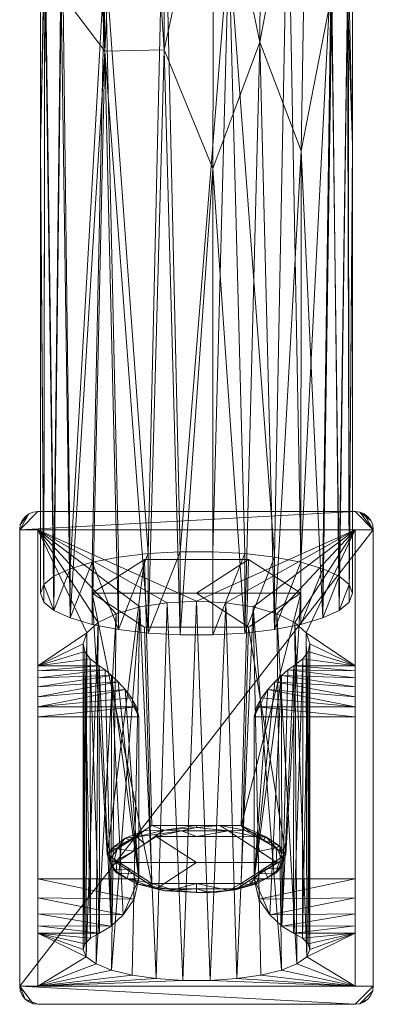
# Model space of a CAD drawing. Header units: millimetres. Extents: x -110 to 271, y -35 to 229.
# Tile 13 of 14: x 210 to 249, y 12 to 120. Entities that reach past the tile are written whole.
import ezdxf

# ---------------------------------------------------------------- set-up
doc = ezdxf.new("R2010")
doc.units = ezdxf.units.MM
doc.layers.add('M-520-M_DRAINAGE_FW', color=2, linetype='Continuous', lineweight=30)

# ---------------------------------------------------------------- blocks, each defined once
blk = doc.blocks.new('AmericanStandard_BathAndShowerMixer_NeoModern__FFAS0711-6T1500BT0_ - Neo Modern Exposed Bath _ Shower Faucet-4729-3D View 1')
at = {"layer": 'M-520-M_DRAINAGE_FW', "lineweight": 9}
mesh = blk.add_polyface(dxfattribs=at)
corners = [(247.22, 57.13, 38.38), (246.84, 58.09, 36.11), (245.73, 59.01, 33.95), (243.93, 59.84, 31.97), (241.52, 60.56, 30.28), (238.61, 61.12, 28.94), (235.32, 61.52, 28.01), (231.8, 61.72, 27.54), (228.2, 61.72, 27.54), (224.68, 61.52, 28.01), (221.39, 61.12, 28.94), (218.48, 60.56, 30.28), (216.07, 59.84, 31.97), (214.27, 59.01, 33.95), (213.16, 58.09, 36.11), (212.78, 57.13, 38.38), (212.78, 106.44, 64.11), (212.78, 150.99, 97.4), (212.78, 189.64, 137.4), (213.23, 193.25, 137.58), (214.57, 196.63, 137.69), (216.74, 199.57, 137.7), (219.56, 201.89, 137.63), (222.83, 203.52, 137.53), (226.36, 204.48, 137.45), (230, 204.79, 137.42), (233.64, 204.48, 137.45), (237.17, 203.52, 137.53), (240.44, 201.89, 137.63), (243.26, 199.57, 137.7), (245.43, 196.63, 137.69), (246.77, 193.25, 137.58), (247.22, 189.64, 137.4), (247.22, 150.99, 97.4), (247.22, 106.44, 64.11), (226.44, 139.25, 72.8), (215.14, 134.28, 76.05), (240.07, 137.5, 73.95), (219.93, 127.44, 66.58), (233.56, 128.51, 64.91), (244.86, 126.16, 70.11), (231.8, 169.42, 98.33), (221.26, 168.37, 99.51), (246.1, 160.47, 100.31), (213.29, 131.14, 77.59), (236.47, 161.09, 91.7), (217.57, 158.18, 92.83), (243.77, 164.14, 99.76), (246.65, 123.11, 71.6)]
mesh.append_faces([[corners[k] for k in face] for face in [(1, 34, 0)]], dxfattribs={"vtx0": -1})
mesh.append_faces([[corners[k] for k in face] for face in [(9, 35, 8), (11, 38, 10), (14, 44, 13), (8, 39, 7), (4, 40, 3), (22, 46, 21), (28, 45, 27), (3, 40, 2)]], dxfattribs={"vtx0": -1, "vtx1": -1})
mesh.append_faces([[corners[k] for k in face] for face in [(39, 8, 35), (1, 48, 34), (38, 12, 36), (44, 14, 16), (40, 4, 37), (46, 42, 38), (2, 40, 48), (9, 38, 35), (37, 5, 39), (28, 47, 37), (40, 37, 47), (44, 20, 36), (24, 35, 42), (44, 36, 13), (19, 44, 17), (38, 42, 35), (26, 45, 41), (22, 42, 46), (20, 46, 36), (47, 43, 40), (43, 48, 40), (31, 33, 43), (28, 37, 45), (43, 47, 30), (35, 41, 39), (38, 36, 46), (41, 45, 39), (45, 37, 39), (33, 48, 43), (24, 41, 35)]], dxfattribs={"vtx0": -1, "vtx1": -1, "vtx2": -1})
mesh.append_faces([[corners[k] for k in face] for face in [(38, 11, 12), (36, 12, 13), (37, 4, 5), (39, 6, 7), (46, 20, 21), (41, 24, 25), (47, 28, 29), (44, 19, 20), (47, 29, 30), (42, 23, 24), (45, 26, 27), (48, 33, 34)]], dxfattribs={"vtx0": -1, "vtx2": -1})
mesh.append_faces([[corners[k] for k in face] for face in [(18, 19, 17), (32, 33, 31)]], dxfattribs={"vtx1": -1})
mesh.append_faces([[corners[k] for k in face] for face in [(5, 6, 39), (1, 2, 48), (22, 23, 42), (25, 26, 41), (30, 31, 43), (9, 10, 38), (16, 17, 44)]], dxfattribs={"vtx1": -1, "vtx2": -1})
mesh.append_faces([[corners[k] for k in face] for face in [(14, 15, 16)]], dxfattribs={"vtx2": -1})
mesh = blk.add_polyface(dxfattribs=at)
corners = [(212.78, 57.13, 38.38), (213.16, 56.17, 40.64), (214.27, 55.25, 42.81), (216.07, 54.42, 44.78), (218.48, 53.7, 46.48), (221.39, 53.13, 47.82), (224.68, 52.74, 48.74), (228.2, 52.54, 49.22), (231.8, 52.54, 49.22), (235.32, 52.74, 48.74), (238.61, 53.13, 47.82), (241.52, 53.7, 46.48), (243.93, 54.42, 44.78), (245.73, 55.25, 42.81), (246.84, 56.17, 40.64), (247.22, 57.13, 38.38), (247.22, 106.44, 64.11), (247.22, 150.99, 97.4), (247.22, 189.64, 137.4), (246.75, 185.9, 137.16), (245.42, 182.38, 136.91), (243.33, 179.24, 136.67), (240.61, 176.64, 136.46), (237.37, 174.69, 136.3), (233.76, 173.47, 136.21), (230, 173.06, 136.18), (226.24, 173.47, 136.21), (222.63, 174.69, 136.3), (219.39, 176.64, 136.46), (216.67, 179.24, 136.67), (214.58, 182.38, 136.91), (213.25, 185.9, 137.16), (212.78, 189.64, 137.4), (212.78, 150.99, 97.4), (212.78, 106.44, 64.11), (244.91, 123.27, 82.69), (215.09, 123.27, 82.69), (237, 117.86, 84.81), (226.42, 117.02, 85.15), (219.88, 116.87, 82.59), (246.72, 127.7, 82.11), (213.28, 127.7, 82.11), (241.55, 105.91, 74.18), (242.19, 145.55, 103.74), (231.81, 103.94, 76.47), (231.92, 142.21, 105.34)]
mesh.append_faces([[corners[k] for k in face] for face in [(12, 42, 11), (11, 42, 10), (8, 44, 7), (9, 44, 8), (17, 40, 16), (27, 38, 26), (22, 43, 21), (31, 41, 30), (29, 39, 28)]], dxfattribs={"vtx0": -1, "vtx1": -1})
mesh.append_faces([[corners[k] for k in face] for face in [(1, 41, 34), (19, 40, 17), (39, 38, 27), (14, 16, 40), (12, 35, 42), (10, 42, 37), (37, 45, 44), (37, 44, 9), (2, 36, 41), (38, 7, 44), (39, 6, 38), (23, 37, 43), (44, 45, 38), (38, 45, 26), (20, 43, 35), (42, 43, 37), (40, 35, 13), (35, 40, 20), (36, 39, 29), (3, 39, 36), (41, 36, 30), (33, 41, 31), (35, 43, 42), (23, 45, 37)]], dxfattribs={"vtx0": -1, "vtx1": -1, "vtx2": -1})
mesh.append_faces([[corners[k] for k in face] for face in [(37, 9, 10), (43, 22, 23), (39, 4, 5), (43, 20, 21), (45, 25, 26), (39, 27, 28), (36, 29, 30), (45, 23, 24), (41, 1, 2), (40, 19, 20)]], dxfattribs={"vtx0": -1, "vtx2": -1})
mesh.append_faces([[corners[k] for k in face] for face in [(0, 1, 34), (18, 19, 17)]], dxfattribs={"vtx1": -1})
mesh.append_faces([[corners[k] for k in face] for face in [(12, 13, 35), (2, 3, 36), (5, 6, 39), (6, 7, 38), (24, 25, 45), (13, 14, 40), (3, 4, 39), (33, 34, 41)]], dxfattribs={"vtx1": -1, "vtx2": -1})
mesh.append_faces([[corners[k] for k in face] for face in [(14, 15, 16), (31, 32, 33)]], dxfattribs={"vtx2": -1})
mesh = blk.add_polyface(dxfattribs=at)
corners = [(247.5, 11.84), (212.5, 11.84), (211.98, 11.9), (211.5, 12.1), (211.09, 12.42), (210.77, 12.84), (210.57, 13.32), (210.5, 13.84), (210.5, 64.14), (210.57, 64.66), (210.77, 65.14), (211.09, 65.56), (211.5, 65.88), (211.98, 66.08), (212.5, 66.14), (247.5, 66.14), (248.02, 66.08), (248.5, 65.88), (248.91, 65.56), (249.23, 65.14), (249.43, 64.66), (249.5, 64.14), (249.5, 13.84), (249.43, 13.32), (249.23, 12.84), (248.91, 12.42), (248.5, 12.1), (248.02, 11.9)]
mesh.append_faces([[corners[k] for k in face] for face in [(7, 4, 5, 6), (12, 9, 10, 11)]], dxfattribs={"vtx0": -1})
mesh.append_faces([[corners[k] for k in face] for face in [(15, 8, 14)]], dxfattribs={"vtx0": -1, "vtx1": -1})
mesh.append_faces([[corners[k] for k in face] for face in [(8, 15, 21, 7)]], dxfattribs={"vtx0": -1, "vtx1": -1, "vtx2": -1})
mesh.append_faces([[corners[k] for k in face] for face in [(0, 22, 23, 27), (12, 8, 9)]], dxfattribs={"vtx0": -1, "vtx2": -1})
mesh.append_faces([[corners[k] for k in face] for face in [(7, 21, 22, 0)]], dxfattribs={"vtx0": -1, "vtx2": -1, "vtx3": -1})
mesh.append_faces([[corners[k] for k in face] for face in [(18, 19, 17)]], dxfattribs={"vtx1": -1})
mesh.append_faces([[corners[k] for k in face] for face in [(16, 17, 21, 15), (1, 2, 7, 0)]], dxfattribs={"vtx1": -1, "vtx2": -1})
mesh.append_faces([[corners[k] for k in face] for face in [(25, 26, 27)]], dxfattribs={"vtx2": -1})
mesh.append_faces([[corners[k] for k in face] for face in [(23, 24, 25, 27), (19, 20, 21, 17), (2, 3, 4, 7), (12, 13, 14, 8)]], dxfattribs={"vtx2": -1, "vtx3": -1})
mesh = blk.add_polyface(dxfattribs=at)
corners = [(247.5, 11.84, 5), (248.02, 11.9, 5), (248.5, 12.1, 5), (248.91, 12.42, 5), (249.23, 12.84, 5), (249.43, 13.32, 5), (249.5, 13.84, 5), (249.5, 64.14, 5), (249.43, 64.66, 5), (249.23, 65.14, 5), (248.91, 65.56, 5), (248.5, 65.88, 5), (248.02, 66.08, 5), (247.5, 66.14, 5), (212.5, 66.14, 5), (211.98, 66.08, 5), (211.5, 65.88, 5), (211.09, 65.56, 5), (210.77, 65.14, 5), (210.57, 64.66, 5), (210.5, 64.14, 5), (210.5, 13.84, 5), (210.57, 13.32, 5), (210.77, 12.84, 5), (211.09, 12.42, 5), (211.5, 12.1, 5), (211.98, 11.9, 5), (212.5, 11.84, 5)]
mesh.append_faces([[corners[k] for k in face] for face in [(3, 1, 2)]], dxfattribs={"vtx0": -1})
mesh.append_faces([[corners[k] for k in face] for face in [(21, 0, 6)]], dxfattribs={"vtx0": -1, "vtx1": -1, "vtx2": -1})
mesh.append_faces([[corners[k] for k in face] for face in [(21, 24, 27, 0)]], dxfattribs={"vtx0": -1, "vtx1": -1, "vtx3": -1})
mesh.append_faces([[corners[k] for k in face] for face in [(6, 0, 1, 5), (7, 12, 13)]], dxfattribs={"vtx0": -1, "vtx2": -1})
mesh.append_faces([[corners[k] for k in face] for face in [(16, 18, 19, 20)]], dxfattribs={"vtx0": -1, "vtx3": -1})
mesh.append_faces([[corners[k] for k in face] for face in [(26, 27, 24, 25), (17, 18, 16), (11, 12, 9, 10)]], dxfattribs={"vtx1": -1})
mesh.append_faces([[corners[k] for k in face] for face in [(13, 14, 20, 7)]], dxfattribs={"vtx1": -1, "vtx2": -1, "vtx3": -1})
mesh.append_faces([[corners[k] for k in face] for face in [(20, 21, 6, 7)]], dxfattribs={"vtx1": -1, "vtx3": -1})
mesh.append_faces([[corners[k] for k in face] for face in [(14, 15, 16, 20), (3, 4, 5, 1), (7, 8, 9, 12)]], dxfattribs={"vtx2": -1, "vtx3": -1})
mesh.append_faces([[corners[k] for k in face] for face in [(21, 22, 23, 24)]], dxfattribs={"vtx3": -1})
mesh = blk.add_polyface(dxfattribs=at)
corners = [(212.5, 66.14), (211.98, 66.08), (211.5, 65.88), (211.09, 65.56), (210.77, 65.14), (210.57, 64.66), (210.5, 64.14), (210.5, 64.14, 5), (210.57, 64.66, 5), (210.77, 65.14, 5), (211.09, 65.56, 5), (211.5, 65.88, 5), (211.98, 66.08, 5), (212.5, 66.14, 5)]
mesh.append_faces([[corners[k] for k in face] for face in [(7, 8, 5, 6), (0, 1, 12, 13)]], dxfattribs={"vtx1": -1})
mesh.append_faces([[corners[k] for k in face] for face in [(8, 9, 4, 5), (3, 4, 9, 10), (10, 11, 2, 3), (11, 12, 1, 2)]], dxfattribs={"vtx1": -1, "vtx3": -1})
mesh = blk.add_polyface(dxfattribs=at)
corners = [(247.5, 66.14), (212.5, 66.14), (212.5, 66.14, 5), (247.5, 66.14, 5)]
mesh.append_faces([[corners[k] for k in face] for face in [(3, 0, 1, 2)]])
mesh = blk.add_polyface(dxfattribs=at)
corners = [(249.5, 64.14), (249.43, 64.66), (249.23, 65.14), (248.91, 65.56), (248.5, 65.88), (248.02, 66.08), (247.5, 66.14), (247.5, 66.14, 5), (248.02, 66.08, 5), (248.5, 65.88, 5), (248.91, 65.56, 5), (249.23, 65.14, 5), (249.43, 64.66, 5), (249.5, 64.14, 5)]
mesh.append_faces([[corners[k] for k in face] for face in [(7, 8, 5, 6), (0, 1, 12, 13)]], dxfattribs={"vtx1": -1})
mesh.append_faces([[corners[k] for k in face] for face in [(8, 9, 4, 5), (3, 4, 9, 10), (10, 11, 2, 3), (11, 12, 1, 2)]], dxfattribs={"vtx1": -1, "vtx3": -1})
mesh = blk.add_polyface(dxfattribs=at)
corners = [(210.5, 64.14), (210.5, 13.84), (210.5, 13.84, 5), (210.5, 64.14, 5)]
mesh.append_faces([[corners[k] for k in face] for face in [(3, 0, 1, 2)]])
mesh = blk.add_polyface(dxfattribs=at)
corners = [(212.5, 19.67, 30.27), (212.5, 20.48, 32.52), (212.5, 21.81, 34.51), (212.5, 23.57, 36.13), (212.5, 25.67, 37.29), (212.5, 43.51, 44.5), (212.5, 44.61, 44.78), (212.5, 45.74, 44.77), (212.5, 46.83, 44.47), (212.5, 47.8, 43.9), (212.5, 48.6, 43.09), (212.5, 49.15, 42.1), (212.5, 64.14, 5), (212.5, 13.84, 5)]
mesh.append_faces([[corners[k] for k in face] for face in [(3, 4, 2)]], dxfattribs={"vtx1": -1})
mesh.append_faces([[corners[k] for k in face] for face in [(11, 12, 4, 5), (5, 6, 10, 11)]], dxfattribs={"vtx1": -1, "vtx3": -1})
mesh.append_faces([[corners[k] for k in face] for face in [(8, 9, 10)]], dxfattribs={"vtx2": -1})
mesh.append_faces([[corners[k] for k in face] for face in [(12, 13, 0, 4), (0, 1, 2, 4), (6, 7, 8, 10)]], dxfattribs={"vtx2": -1, "vtx3": -1})
mesh = blk.add_polyface(dxfattribs=at)
corners = [(247.5, 64.14, 5), (247.5, 13.84, 5), (212.5, 13.84, 5), (212.5, 64.14, 5)]
mesh.append_faces([[corners[k] for k in face] for face in [(0, 1, 2, 3)]])
mesh = blk.add_polyface(dxfattribs=at)
corners = [(247.5, 49.15, 42.1), (247.5, 64.14, 5), (212.5, 64.14, 5), (212.5, 49.15, 42.1), (219.27, 49.15, 42.1), (218.29, 49.91, 40.22), (217.69, 50.73, 38.21), (217.49, 51.57, 36.13), (217.91, 52.78, 33.13), (219.16, 53.91, 30.33), (221.15, 54.88, 27.93), (223.74, 55.63, 26.08), (226.76, 56.09, 24.92), (230, 56.25, 24.53), (233.24, 56.09, 24.92), (236.26, 55.63, 26.08), (238.85, 54.88, 27.93), (240.84, 53.91, 30.33), (242.09, 52.78, 33.13), (242.51, 51.57, 36.13), (242.31, 50.73, 38.21), (241.71, 49.91, 40.22), (240.73, 49.15, 42.1)]
mesh.append_faces([[corners[k] for k in face] for face in [(17, 1, 16), (19, 0, 18), (10, 2, 9), (9, 2, 8), (6, 3, 5)]], dxfattribs={"vtx0": -1, "vtx1": -1})
mesh.append_faces([[corners[k] for k in face] for face in [(1, 17, 18), (1, 13, 14), (0, 19, 20), (0, 20, 21), (2, 10, 11), (13, 1, 2), (3, 7, 8), (8, 2, 3)]], dxfattribs={"vtx0": -1, "vtx2": -1})
mesh.append_faces([[corners[k] for k in face] for face in [(4, 5, 3)]], dxfattribs={"vtx1": -1})
mesh.append_faces([[corners[k] for k in face] for face in [(15, 16, 1), (14, 15, 1), (0, 1, 18), (12, 13, 2), (11, 12, 2), (6, 7, 3)]], dxfattribs={"vtx1": -1, "vtx2": -1})
mesh.append_faces([[corners[k] for k in face] for face in [(21, 22, 0)]], dxfattribs={"vtx2": -1})
mesh = blk.add_polyface(dxfattribs=at)
corners = [(247.5, 19.67, 30.27), (247.5, 13.84, 5), (247.5, 64.14, 5), (247.5, 49.15, 42.1), (247.5, 48.6, 43.09), (247.5, 47.8, 43.9), (247.5, 46.83, 44.47), (247.5, 45.74, 44.77), (247.5, 44.61, 44.78), (247.5, 43.51, 44.5), (247.5, 25.67, 37.29), (247.5, 23.57, 36.13), (247.5, 21.81, 34.51), (247.5, 20.48, 32.52)]
mesh.append_faces([[corners[k] for k in face] for face in [(10, 2, 3)]], dxfattribs={"vtx0": -1, "vtx2": -1})
mesh.append_faces([[corners[k] for k in face] for face in [(3, 4, 9, 10)]], dxfattribs={"vtx1": -1, "vtx3": -1})
mesh.append_faces([[corners[k] for k in face] for face in [(7, 8, 9, 6), (10, 11, 12)]], dxfattribs={"vtx2": -1})
mesh.append_faces([[corners[k] for k in face] for face in [(4, 5, 6, 9), (12, 13, 0, 10), (0, 1, 2, 10)]], dxfattribs={"vtx2": -1, "vtx3": -1})
mesh = blk.add_polyface(dxfattribs=at)
corners = [(249.5, 13.84), (249.5, 64.14), (249.5, 64.14, 5), (249.5, 13.84, 5)]
mesh.append_faces([[corners[k] for k in face] for face in [(3, 0, 1, 2)]])
mesh = blk.add_polyface(dxfattribs=at)
corners = [(212.78, 57.13, 38.38), (213.16, 58.09, 36.11), (214.27, 59.01, 33.95), (216.07, 59.84, 31.97), (218.48, 60.56, 30.28), (221.39, 61.12, 28.94), (224.68, 61.52, 28.01), (228.2, 61.72, 27.54), (231.8, 61.72, 27.54), (235.32, 61.52, 28.01), (238.61, 61.12, 28.94), (241.52, 60.56, 30.28), (243.93, 59.84, 31.97), (245.73, 59.01, 33.95), (246.84, 58.09, 36.11), (247.22, 57.13, 38.38), (246.84, 56.17, 40.64), (245.73, 55.25, 42.81), (243.93, 54.42, 44.78), (241.52, 53.7, 46.48), (238.61, 53.13, 47.82), (235.32, 52.74, 48.74), (231.8, 52.54, 49.22), (228.2, 52.54, 49.22), (224.68, 52.74, 48.74), (221.39, 53.13, 47.82), (218.48, 53.7, 46.48), (216.07, 54.42, 44.78), (214.27, 55.25, 42.81), (213.16, 56.17, 40.64)]
mesh.append_faces([[corners[k] for k in face] for face in [(16, 14, 15)]], dxfattribs={"vtx0": -1})
mesh.append_faces([[corners[k] for k in face] for face in [(13, 18, 12), (17, 14, 16), (7, 24, 6), (6, 25, 5), (2, 28, 1), (28, 3, 27)]], dxfattribs={"vtx0": -1, "vtx1": -1})
mesh.append_faces([[corners[k] for k in face] for face in [(21, 9, 10), (13, 17, 18), (10, 20, 21), (8, 22, 23, 7), (28, 2, 3), (25, 4, 5), (4, 25, 26), (6, 24, 25), (7, 23, 24), (1, 28, 29), (4, 26, 27)]], dxfattribs={"vtx0": -1, "vtx2": -1})
mesh.append_faces([[corners[k] for k in face] for face in [(0, 1, 29)]], dxfattribs={"vtx1": -1})
mesh.append_faces([[corners[k] for k in face] for face in [(13, 14, 17), (10, 11, 20), (11, 12, 19), (8, 9, 22), (18, 19, 12), (19, 20, 11), (21, 22, 9), (3, 4, 27)]], dxfattribs={"vtx1": -1, "vtx2": -1})
mesh = blk.add_polyface(dxfattribs=at)
corners = [(230, 57.13, 38.38), (241.5, 57.13, 38.38), (235.75, 60.86, 29.14), (224.25, 60.86, 29.14), (218.5, 57.13, 38.38)]
mesh.append_faces([[corners[k] for k in face] for face in [(1, 2, 0)]], dxfattribs={"vtx1": -1})
mesh.append_faces([[corners[k] for k in face] for face in [(3, 4, 0, 2)]], dxfattribs={"vtx2": -1})
mesh = blk.add_polyface(dxfattribs=at)
corners = [(218.5, 57.13, 38.38), (224.25, 60.86, 29.14), (235.75, 60.86, 29.14), (241.5, 57.13, 38.38), (239.87, 28.34, 26.75), (234.94, 31.54, 18.82), (225.06, 31.54, 18.82), (220.13, 28.34, 26.75)]
mesh.append_faces([[corners[k] for k in face] for face in [(2, 5, 6, 1)]], dxfattribs={"vtx0": -1, "vtx2": -1})
mesh.append_faces([[corners[k] for k in face] for face in [(4, 5, 3), (0, 1, 7)]], dxfattribs={"vtx1": -1})
mesh.append_faces([[corners[k] for k in face] for face in [(2, 3, 5), (6, 7, 1)]], dxfattribs={"vtx1": -1, "vtx2": -1})
mesh = blk.add_polyface(dxfattribs=at)
corners = [(230, 57.13, 38.38), (218.5, 57.13, 38.38), (224.25, 53.4, 47.61), (235.75, 53.4, 47.61), (241.5, 57.13, 38.38)]
mesh.append_faces([[corners[k] for k in face] for face in [(3, 4, 0)]], dxfattribs={"vtx2": -1})
mesh.append_faces([[corners[k] for k in face] for face in [(0, 1, 2, 3)]], dxfattribs={"vtx3": -1})
mesh = blk.add_polyface(dxfattribs=at)
corners = [(241.5, 57.13, 38.38), (235.75, 53.4, 47.61), (224.25, 53.4, 47.61), (218.5, 57.13, 38.38), (220.13, 28.34, 26.75), (225.06, 25.14, 34.67), (234.94, 25.14, 34.67), (239.87, 28.34, 26.75)]
mesh.append_faces([[corners[k] for k in face] for face in [(2, 5, 6, 1)]], dxfattribs={"vtx0": -1, "vtx2": -1})
mesh.append_faces([[corners[k] for k in face] for face in [(4, 5, 3), (0, 1, 7)]], dxfattribs={"vtx1": -1})
mesh.append_faces([[corners[k] for k in face] for face in [(2, 3, 5), (6, 7, 1)]], dxfattribs={"vtx1": -1, "vtx2": -1})
mesh = blk.add_polyface(dxfattribs=at)
corners = [(217.49, 51.57, 36.13), (217.49, 17.88, 22.52), (217.85, 17.06, 18.96), (218.92, 16.28, 15.6), (220.63, 15.6, 12.65), (222.89, 15.05, 10.27), (225.56, 14.67, 8.6), (228.49, 14.47, 7.75), (231.51, 14.47, 7.75), (234.44, 14.67, 8.6), (237.11, 15.05, 10.27), (239.37, 15.6, 12.65), (241.08, 16.28, 15.6), (242.15, 17.06, 18.96), (242.51, 17.88, 22.52), (242.51, 51.57, 36.13), (242.09, 52.78, 33.13), (240.84, 53.91, 30.33), (238.85, 54.88, 27.93), (236.26, 55.63, 26.08), (233.24, 56.09, 24.92), (230, 56.25, 24.53), (226.76, 56.09, 24.92), (223.74, 55.63, 26.08), (221.15, 54.88, 27.93), (219.16, 53.91, 30.33), (217.91, 52.78, 33.13)]
mesh.append_faces([[corners[k] for k in face] for face in [(1, 26, 0)]], dxfattribs={"vtx0": -1})
mesh.append_faces([[corners[k] for k in face] for face in [(5, 23, 4), (4, 24, 3), (17, 13, 16)]], dxfattribs={"vtx0": -1, "vtx1": -1})
mesh.append_faces([[corners[k] for k in face] for face in [(2, 25, 26), (6, 22, 23), (4, 23, 24), (3, 24, 25), (26, 1, 2), (23, 5, 6), (22, 6, 7), (7, 21, 22), (9, 19, 20), (8, 20, 21), (12, 17, 18), (11, 18, 19)]], dxfattribs={"vtx0": -1, "vtx2": -1})
mesh.append_faces([[corners[k] for k in face] for face in [(2, 3, 25), (8, 9, 20), (9, 10, 19), (11, 12, 18), (10, 11, 19), (12, 13, 17), (13, 14, 16), (7, 8, 21)]], dxfattribs={"vtx1": -1, "vtx2": -1})
mesh.append_faces([[corners[k] for k in face] for face in [(14, 15, 16)]], dxfattribs={"vtx2": -1})
mesh = blk.add_polyface(dxfattribs=at)
corners = [(217.49, 17.88, 22.52), (217.49, 51.57, 36.13), (217.69, 50.73, 38.21), (218.29, 49.91, 40.22), (219.27, 49.15, 42.1), (219.92, 48.69, 42.96), (220.63, 48.08, 43.66), (221.37, 47.36, 44.2), (222.12, 46.54, 44.58), (222.82, 45.63, 44.79), (223.39, 44.61, 44.78), (223.64, 43.51, 44.5), (223.64, 25.67, 37.29), (223.11, 23.42, 36.02), (221.93, 21.69, 34.38), (220.59, 20.45, 32.46), (219.32, 19.67, 30.27), (218.31, 19.11, 27.83), (217.69, 18.5, 25.22), (242.51, 51.57, 36.13), (242.51, 17.88, 22.52), (242.31, 18.5, 25.22), (241.69, 19.11, 27.83), (240.68, 19.67, 30.27), (239.41, 20.45, 32.46), (238.07, 21.69, 34.38), (236.89, 23.42, 36.02), (236.36, 25.67, 37.29), (236.36, 43.51, 44.5), (236.61, 44.61, 44.78), (237.18, 45.63, 44.79), (237.88, 46.54, 44.58), (238.63, 47.36, 44.2), (239.37, 48.08, 43.66), (240.08, 48.69, 42.96), (240.73, 49.15, 42.1), (241.71, 49.91, 40.22), (242.31, 50.73, 38.21)]
mesh.append_faces([[corners[k] for k in face] for face in [(1, 18, 0), (21, 19, 20)]], dxfattribs={"vtx0": -1})
mesh.append_faces([[corners[k] for k in face] for face in [(12, 8, 11), (16, 4, 15), (6, 15, 5), (25, 33, 24), (34, 24, 33)]], dxfattribs={"vtx0": -1, "vtx1": -1})
mesh.append_faces([[corners[k] for k in face] for face in [(12, 14, 6), (27, 33, 25)]], dxfattribs={"vtx0": -1, "vtx1": -1, "vtx2": -1})
mesh.append_faces([[corners[k] for k in face] for face in [(2, 17, 18), (21, 37, 19), (23, 35, 36), (22, 36, 37), (37, 21, 22), (35, 23, 24), (27, 31, 32), (31, 27, 28)]], dxfattribs={"vtx0": -1, "vtx2": -1})
mesh.append_faces([[corners[k] for k in face] for face in [(26, 27, 25)]], dxfattribs={"vtx1": -1})
mesh.append_faces([[corners[k] for k in face] for face in [(8, 9, 11), (7, 8, 12), (6, 7, 12), (14, 15, 6), (4, 5, 15), (2, 3, 17), (3, 4, 16), (1, 2, 18), (16, 17, 3), (22, 23, 36), (34, 35, 24), (32, 33, 27), (30, 31, 28)]], dxfattribs={"vtx1": -1, "vtx2": -1})
mesh.append_faces([[corners[k] for k in face] for face in [(12, 13, 14), (9, 10, 11), (28, 29, 30)]], dxfattribs={"vtx2": -1})
mesh = blk.add_polyface(dxfattribs=at)
corners = [(247.5, 43.51, 44.5), (247.5, 44.61, 44.78), (247.5, 45.74, 44.77), (247.5, 46.83, 44.47), (247.5, 47.8, 43.9), (247.5, 48.6, 43.09), (247.5, 49.15, 42.1), (240.73, 49.15, 42.1), (240.08, 48.69, 42.96), (239.37, 48.08, 43.66), (238.63, 47.36, 44.2), (237.88, 46.54, 44.58), (237.18, 45.63, 44.79), (236.61, 44.61, 44.78), (236.36, 43.51, 44.5), (212.5, 49.15, 42.1), (212.5, 48.6, 43.09), (212.5, 47.8, 43.9), (212.5, 46.83, 44.47), (212.5, 45.74, 44.77), (212.5, 44.61, 44.78), (212.5, 43.51, 44.5), (223.64, 43.51, 44.5), (223.39, 44.61, 44.78), (222.82, 45.63, 44.79), (222.12, 46.54, 44.58), (221.37, 47.36, 44.2), (220.63, 48.08, 43.66), (219.92, 48.69, 42.96), (219.27, 49.15, 42.1)]
mesh.append_faces([[corners[k] for k in face] for face in [(4, 9, 3), (3, 10, 2), (2, 11, 1), (28, 17, 27), (26, 19, 25), (21, 23, 20), (25, 20, 24), (19, 26, 18)]], dxfattribs={"vtx0": -1, "vtx1": -1})
mesh.append_faces([[corners[k] for k in face] for face in [(5, 7, 8), (8, 4, 5), (1, 11, 12), (2, 10, 11), (28, 16, 17), (18, 26, 27), (27, 17, 18)]], dxfattribs={"vtx0": -1, "vtx2": -1})
mesh.append_faces([[corners[k] for k in face] for face in [(6, 7, 5), (14, 0, 13), (22, 23, 21)]], dxfattribs={"vtx1": -1})
mesh.append_faces([[corners[k] for k in face] for face in [(8, 9, 4), (9, 10, 3), (12, 13, 1), (0, 1, 13), (28, 29, 16), (19, 20, 25), (23, 24, 20)]], dxfattribs={"vtx1": -1, "vtx2": -1})
mesh.append_faces([[corners[k] for k in face] for face in [(29, 15, 16)]], dxfattribs={"vtx2": -1})
mesh = blk.add_polyface(dxfattribs=at)
corners = [(247.5, 25.67, 37.29), (247.5, 43.51, 44.5), (236.36, 43.51, 44.5), (236.36, 25.67, 37.29), (212.5, 43.51, 44.5), (212.5, 25.67, 37.29), (223.64, 25.67, 37.29), (223.64, 43.51, 44.5)]
mesh.append_faces([[corners[k] for k in face] for face in [(0, 1, 2, 3), (6, 7, 4, 5)]])
mesh = blk.add_polyface(dxfattribs=at)
corners = [(220.13, 28.34, 26.75), (225.06, 31.54, 18.82), (234.94, 31.54, 18.82), (239.87, 28.34, 26.75), (239.56, 27.71, 26.49), (238.87, 27.46, 26.39), (234.44, 30.34, 19.27), (225.56, 30.34, 19.27), (221.13, 27.46, 26.39), (220.44, 27.71, 26.49), (236.96, 28.7, 23.32), (236.6, 30.29, 20.09), (230, 31.33, 17.62), (223.04, 28.7, 23.32), (223.4, 30.29, 20.09), (220.88, 27.55, 26.43), (221.26, 28.98, 23.13), (222.6, 29.94, 22.78), (237.4, 29.94, 22.78), (220.69, 29.06, 23.87), (222.12, 30.13, 21.25), (224.2, 30.94, 19.31), (230, 31.54, 18.82), (226.44, 31.04, 18.26), (232.56, 31.55, 17.85), (230, 30.34, 19.27), (233.52, 30.94, 18.31), (228.34, 30.94, 17.97), (225.73, 30.6, 18.81), (224.3, 29.52, 21.3), (235.3, 31.04, 18.99), (237.63, 30.29, 20.93), (238.78, 29.08, 23.04), (239.15, 29.29, 23.41)]
mesh.append_faces([[corners[k] for k in face] for face in [(6, 11, 10), (17, 19, 0), (0, 19, 9), (4, 33, 3), (25, 26, 6), (7, 27, 25), (5, 32, 4), (3, 33, 18)]], dxfattribs={"vtx0": -1, "vtx1": -1})
mesh.append_faces([[corners[k] for k in face] for face in [(31, 32, 11), (33, 31, 18), (30, 31, 11), (15, 16, 13), (12, 27, 23), (24, 12, 22), (20, 16, 19), (21, 1, 23), (16, 9, 19), (26, 12, 24), (14, 20, 21), (23, 14, 21), (17, 21, 20), (20, 19, 17), (16, 20, 14), (22, 12, 23), (25, 27, 26), (28, 23, 27), (2, 30, 24), (24, 30, 26), (11, 6, 26), (27, 7, 28), (26, 27, 12), (14, 23, 28), (14, 13, 16), (28, 29, 14), (26, 30, 11), (2, 31, 30), (31, 33, 32), (10, 11, 32), (4, 32, 33)]], dxfattribs={"vtx0": -1, "vtx1": -1, "vtx2": -1})
mesh.append_faces([[corners[k] for k in face] for face in [(31, 2, 18), (21, 17, 1), (23, 1, 22), (24, 22, 2), (28, 7, 29)]], dxfattribs={"vtx0": -1, "vtx2": -1})
mesh.append_faces([[corners[k] for k in face] for face in [(29, 13, 14), (15, 9, 16), (5, 10, 32)]], dxfattribs={"vtx1": -1, "vtx2": -1})
mesh.append_faces([[corners[k] for k in face] for face in [(13, 8, 15)]], dxfattribs={"vtx2": -1})
mesh = blk.add_polyface(dxfattribs=at)
corners = [(221.13, 27.46, 26.39), (225.56, 30.34, 19.27), (234.44, 30.34, 19.27), (238.87, 27.46, 26.39), (230, 27.46, 26.39)]
mesh.append_faces([[corners[k] for k in face] for face in [(0, 1, 4)]], dxfattribs={"vtx1": -1})
mesh.append_faces([[corners[k] for k in face] for face in [(2, 3, 4, 1)]], dxfattribs={"vtx2": -1})
mesh = blk.add_polyface(dxfattribs=at)
corners = [(239.87, 28.34, 26.75), (234.94, 25.14, 34.67), (225.06, 25.14, 34.67), (220.13, 28.34, 26.75), (220.44, 27.71, 26.49), (221.13, 27.46, 26.39), (225.56, 24.58, 33.52), (234.44, 24.58, 33.52), (238.87, 27.46, 26.39), (239.56, 27.71, 26.49), (223.04, 26.22, 29.46), (223.4, 25.12, 32.89), (230, 24.14, 35.39), (236.96, 26.22, 29.46), (236.6, 25.12, 32.89), (239.12, 27.55, 26.43), (238.74, 26.28, 29.79), (237.4, 26.74, 30.71), (222.6, 26.74, 30.71), (239.31, 26.86, 29.32), (237.88, 25.81, 31.95), (235.8, 25.04, 33.9), (230, 25.14, 34.67), (233.56, 24.39, 34.73), (227.44, 24.47, 35.38), (230, 24.58, 33.52), (226.48, 24.35, 34.63), (231.66, 24.12, 34.87), (234.27, 24.45, 34.03), (235.7, 25.4, 31.49), (224.7, 24.89, 34.2), (222.37, 25.7, 32.29), (221.22, 26.3, 29.92), (220.85, 26.7, 29.81)]
mesh.append_faces([[corners[k] for k in face] for face in [(6, 11, 10), (17, 19, 0), (0, 19, 9), (4, 33, 3), (25, 26, 6), (7, 27, 25), (5, 32, 4), (3, 33, 18)]], dxfattribs={"vtx0": -1, "vtx1": -1})
mesh.append_faces([[corners[k] for k in face] for face in [(31, 32, 11), (14, 20, 21), (30, 31, 11), (15, 16, 13), (12, 27, 23), (24, 12, 22), (20, 16, 19), (16, 9, 19), (23, 14, 21), (21, 1, 23), (26, 12, 24), (33, 31, 18), (17, 21, 20), (20, 19, 17), (16, 20, 14), (22, 12, 23), (25, 27, 26), (28, 23, 27), (2, 30, 24), (24, 30, 26), (11, 6, 26), (27, 7, 28), (26, 27, 12), (14, 23, 28), (14, 13, 16), (28, 29, 14), (26, 30, 11), (2, 31, 30), (31, 33, 32), (10, 11, 32), (4, 32, 33)]], dxfattribs={"vtx0": -1, "vtx1": -1, "vtx2": -1})
mesh.append_faces([[corners[k] for k in face] for face in [(31, 2, 18), (21, 17, 1), (23, 1, 22), (24, 22, 2), (28, 7, 29)]], dxfattribs={"vtx0": -1, "vtx2": -1})
mesh.append_faces([[corners[k] for k in face] for face in [(29, 13, 14), (5, 10, 32), (15, 9, 16)]], dxfattribs={"vtx1": -1, "vtx2": -1})
mesh.append_faces([[corners[k] for k in face] for face in [(13, 8, 15)]], dxfattribs={"vtx2": -1})
mesh = blk.add_polyface(dxfattribs=at)
corners = [(238.87, 27.46, 26.39), (234.44, 24.58, 33.52), (225.56, 24.58, 33.52), (221.13, 27.46, 26.39), (230, 27.46, 26.39)]
mesh.append_faces([[corners[k] for k in face] for face in [(2, 3, 4)]], dxfattribs={"vtx2": -1})
mesh.append_faces([[corners[k] for k in face] for face in [(4, 0, 1, 2)]], dxfattribs={"vtx3": -1})
mesh = blk.add_polyface(dxfattribs=at)
corners = [(247.5, 19.67, 30.27), (247.5, 20.48, 32.52), (247.5, 21.81, 34.51), (247.5, 23.57, 36.13), (247.5, 25.67, 37.29), (236.36, 25.67, 37.29), (236.89, 23.42, 36.02), (238.07, 21.69, 34.38), (239.41, 20.45, 32.46), (240.68, 19.67, 30.27), (212.5, 25.67, 37.29), (212.5, 23.57, 36.13), (212.5, 21.81, 34.51), (212.5, 20.48, 32.52), (212.5, 19.67, 30.27), (219.32, 19.67, 30.27), (220.59, 20.45, 32.46), (221.93, 21.69, 34.38), (223.11, 23.42, 36.02), (223.64, 25.67, 37.29)]
mesh.append_faces([[corners[k] for k in face] for face in [(1, 9, 0), (10, 18, 19)]], dxfattribs={"vtx0": -1})
mesh.append_faces([[corners[k] for k in face] for face in [(9, 1, 8), (8, 2, 7), (17, 12, 16)]], dxfattribs={"vtx0": -1, "vtx1": -1})
mesh.append_faces([[corners[k] for k in face] for face in [(6, 3, 4), (3, 6, 7), (8, 1, 2), (17, 11, 12), (16, 12, 13)]], dxfattribs={"vtx0": -1, "vtx2": -1})
mesh.append_faces([[corners[k] for k in face] for face in [(5, 6, 4)]], dxfattribs={"vtx1": -1})
mesh.append_faces([[corners[k] for k in face] for face in [(2, 3, 7), (10, 11, 18), (17, 18, 11), (15, 16, 13)]], dxfattribs={"vtx1": -1, "vtx2": -1})
mesh.append_faces([[corners[k] for k in face] for face in [(13, 14, 15)]], dxfattribs={"vtx2": -1})
mesh = blk.add_polyface(dxfattribs=at)
corners = [(247.5, 13.84, 5), (247.5, 19.67, 30.27), (240.68, 19.67, 30.27), (241.69, 19.11, 27.83), (242.31, 18.5, 25.22), (242.51, 17.88, 22.52), (242.15, 17.06, 18.96), (241.08, 16.28, 15.6), (239.37, 15.6, 12.65), (237.11, 15.05, 10.27), (234.44, 14.67, 8.6), (231.51, 14.47, 7.75), (228.49, 14.47, 7.75), (225.56, 14.67, 8.6), (222.89, 15.05, 10.27), (220.63, 15.6, 12.65), (218.92, 16.28, 15.6), (217.85, 17.06, 18.96), (217.49, 17.88, 22.52), (217.69, 18.5, 25.22), (218.31, 19.11, 27.83), (219.32, 19.67, 30.27), (212.5, 19.67, 30.27), (212.5, 13.84, 5)]
mesh.append_faces([[corners[k] for k in face] for face in [(4, 1, 3), (1, 6, 0), (7, 0, 6), (19, 22, 18), (18, 22, 17), (15, 23, 14)]], dxfattribs={"vtx0": -1, "vtx1": -1})
mesh.append_faces([[corners[k] for k in face] for face in [(1, 4, 5), (1, 5, 6), (0, 7, 8), (0, 8, 9), (0, 11, 12, 23), (22, 19, 20), (17, 22, 23), (23, 16, 17)]], dxfattribs={"vtx0": -1, "vtx2": -1})
mesh.append_faces([[corners[k] for k in face] for face in [(2, 3, 1)]], dxfattribs={"vtx1": -1})
mesh.append_faces([[corners[k] for k in face] for face in [(10, 11, 0), (9, 10, 0), (13, 14, 23), (12, 13, 23), (15, 16, 23)]], dxfattribs={"vtx1": -1, "vtx2": -1})
mesh.append_faces([[corners[k] for k in face] for face in [(20, 21, 22)]], dxfattribs={"vtx2": -1})
mesh = blk.add_polyface(dxfattribs=at)
corners = [(210.5, 13.84), (210.57, 13.32), (210.77, 12.84), (211.09, 12.42), (211.5, 12.1), (211.98, 11.9), (212.5, 11.84), (212.5, 11.84, 5), (211.98, 11.9, 5), (211.5, 12.1, 5), (211.09, 12.42, 5), (210.77, 12.84, 5), (210.57, 13.32, 5), (210.5, 13.84, 5)]
mesh.append_faces([[corners[k] for k in face] for face in [(7, 8, 5, 6), (0, 1, 12, 13)]], dxfattribs={"vtx1": -1})
mesh.append_faces([[corners[k] for k in face] for face in [(8, 9, 4, 5), (3, 4, 9, 10), (10, 11, 2, 3), (11, 12, 1, 2)]], dxfattribs={"vtx1": -1, "vtx3": -1})
mesh = blk.add_polyface(dxfattribs=at)
corners = [(247.5, 11.84), (248.02, 11.9), (248.5, 12.1), (248.91, 12.42), (249.23, 12.84), (249.43, 13.32), (249.5, 13.84), (249.5, 13.84, 5), (249.43, 13.32, 5), (249.23, 12.84, 5), (248.91, 12.42, 5), (248.5, 12.1, 5), (248.02, 11.9, 5), (247.5, 11.84, 5)]
mesh.append_faces([[corners[k] for k in face] for face in [(7, 8, 5, 6), (0, 1, 12, 13)]], dxfattribs={"vtx1": -1})
mesh.append_faces([[corners[k] for k in face] for face in [(8, 9, 4, 5), (3, 4, 9, 10), (10, 11, 2, 3), (11, 12, 1, 2)]], dxfattribs={"vtx1": -1, "vtx3": -1})
mesh = blk.add_polyface(dxfattribs=at)
corners = [(212.5, 11.84), (247.5, 11.84), (247.5, 11.84, 5), (212.5, 11.84, 5)]
mesh.append_faces([[corners[k] for k in face] for face in [(3, 0, 1, 2)]])

msp = doc.modelspace()

# ---------------------------------------------------------------- block references
at = {"layer": 'M-520-M_DRAINAGE_FW', "lineweight": 9}
msp.add_blockref('AmericanStandard_BathAndShowerMixer_NeoModern__FFAS0711-6T1500BT0_ - Neo Modern Exposed Bath _ Shower Faucet-4729-3D View 1', (0, 0), dxfattribs=at)

doc.saveas('drawing.dxf')
